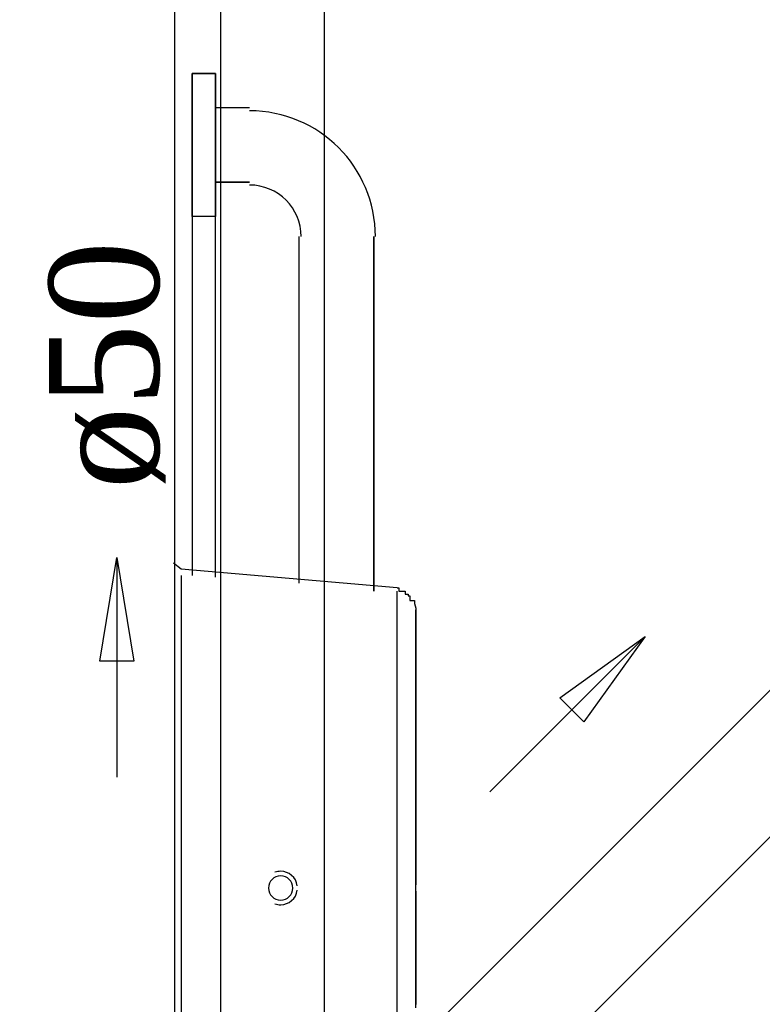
# Model space of a CAD drawing. Header units: millimetres. Extents: x 664 to 730045, y -4 to 80.
# Tile 69 of 78: x 748.97 to 750.4, y 60.83 to 62.73. Entities that reach past the tile are written whole.
import ezdxf

# ---------------------------------------------------------------- set-up
doc = ezdxf.new("R2010")
doc.units = ezdxf.units.MM
doc.header["$MEASUREMENT"] = 0
for name, color, linetype, lineweight in [('CV-Sentido tubo', 7, 'Continuous', 20), ('CV-Seção tubo', 1, 'Continuous', 30), ('CV-Textos tubo', 7, 'Continuous', 20), ('TQ-Sentido tubo', 7, 'Continuous', 20), ('TQ-Seção tubo', 1, 'Continuous', 30)]:
    doc.layers.add(name, color=color, linetype=linetype, lineweight=lineweight)
doc.styles.add('TimesNewRoman', font='times.ttf')
doc.dimstyles.get("Standard").update_dxf_attribs({"dimtxt": 0.18, "dimasz": 0.18, "dimexe": 0.18, "dimexo": 0.0625, "dimgap": 0.09, "dimtad": 0, "dimtih": 1, "dimtoh": 1, "dimdec": 4, "dimzin": 0, "dimdsep": 46, "dimtxsty": 'Standard', "dimcen": 0.09, "dimadec": 0, "dimazin": 0, "dimtfac": 1, "dimtdec": 4, "dimtofl": 0, "dimtmove": 0, "dimatfit": 3, "dimfxl": 0, "dimtolj": 1, "dimtzin": 0, "dimarcsym": 0})
doc.dimstyles.new('UM_25.000000', dxfattribs={"dimtxt": 0.18, "dimasz": 0.2, "dimexe": 0.1, "dimexo": 0.2, "dimgap": 0, "dimtad": 1, "dimtih": 1, "dimtoh": 1, "dimdec": 1, "dimlfac": 25, "dimzin": 0, "dimdsep": 46, "dimtxsty": 'Standard', "dimblk": 'CLOSED', "dimblk1": 'CLOSED', "dimblk2": 'CLOSED', "dimcen": 0.09, "dimdle": 0.1, "dimadec": 1, "dimazin": 2, "dimtfac": 1, "dimtdec": 4, "dimtofl": 0, "dimtmove": 0, "dimatfit": 3, "dimldrblk": 'CLOSED', "dimfxl": 0, "dimtolj": 1, "dimarcsym": 0})

# ---------------------------------------------------------------- blocks, each defined once
blk = doc.blocks.new('_OBLIQUE')
at = {"color": 0, "linetype": 'ByBlock', "lineweight": -2}
blk.add_line((-0.5, -0.5), (0.5, 0.5), dxfattribs=at)
blk = doc.blocks.new('*D75')
at = {"color": 0, "lineweight": -2}
for p, q in [((749.2705, 63.9592), (749.2705, 64.621)), ((751.261, 62.7582), (751.261, 64.621)), ((751.361, 64.521), (749.1705, 64.521))]:
    blk.add_line(p, q, dxfattribs=at)
at = {"layer": 'Defpoints', "color": 0}
for p in [(749.2705, 64.521), (749.2705, 63.7592), (751.261, 62.5582)]:
    blk.add_point(p, dxfattribs=at)
at = {"color": 0, "lineweight": -2, "xscale": 0.2, "yscale": 0.2, "zscale": 0.2, "rotation": 180}
blk.add_blockref('_OBLIQUE', (749.2705, 64.521), dxfattribs=at)
at = {"color": 0, "lineweight": -2, "xscale": 0.2, "yscale": 0.2, "zscale": 0.2}
blk.add_blockref('_OBLIQUE', (751.261, 64.521), dxfattribs=at)
at = {"color": 7, "insert": (750.2658, 64.7328), "char_height": 0.2118, "attachment_point": 5, "rotation": 0.0057, "style": 'TimesNewRoman'}
blk.add_mtext('\\A1;50', dxfattribs=at)
blk = doc.blocks.new('*D78')
at = {"color": 0, "lineweight": -2}
for p, q in [((750.6454, 63.8592), (750.6454, 62.4582)), ((749.4705, 63.7592), (750.7454, 63.7592)), ((751.061, 62.5582), (750.5454, 62.5582))]:
    blk.add_line(p, q, dxfattribs=at)
at = {"layer": 'Defpoints', "color": 0}
for p in [(749.2705, 63.7592), (750.6454, 62.5582), (751.261, 62.5582)]:
    blk.add_point(p, dxfattribs=at)
at = {"color": 0, "lineweight": -2, "xscale": 0.2, "yscale": 0.2, "zscale": 0.2}
for p, rotation in [((750.6454, 63.7592), 90), ((750.6454, 62.5582), 270)]:
    blk.add_blockref('_OBLIQUE', p, dxfattribs=dict(at, rotation=rotation))
at = {"color": 7, "insert": (750.4336, 63.1587), "char_height": 0.2118, "attachment_point": 5, "rotation": 90, "style": 'TimesNewRoman'}
blk.add_mtext('\\A1;30', dxfattribs=at)

msp = doc.modelspace()

# ---------------------------------------------------------------- linework, layer by layer
at = {"color": 7}
for p, q in [((749.2705, 52.8152), (749.2705, 63.7592)), ((749.3035, 62.6252), (749.3485, 62.6252)), ((749.3035, 62.3492), (749.3035, 62.6252)), ((749.3035, 62.6252), (749.3035, 61.6562)), ((749.3485, 62.6252), (749.3035, 62.6252)), ((749.3035, 62.3492), (749.3035, 62.6252)), ((749.3485, 62.6252), (749.3485, 62.5592)), ((749.3485, 61.6532), (749.3485, 62.6252)), ((749.3485, 62.6252), (749.3485, 62.3492)), ((749.3485, 62.5592), (749.4145, 62.5592)), ((749.3485, 62.5592), (749.4145, 62.5592)), ((749.3485, 62.4152), (749.3485, 62.3492)), ((749.4145, 62.4152), (749.3485, 62.4152)), ((749.3485, 62.4152), (749.4145, 62.4152)), ((749.3485, 62.3492), (749.3035, 62.3492)), ((749.3485, 62.3492), (749.3035, 62.3492)), ((749.5105, 61.6412), (749.5105, 62.3102)), ((749.5105, 61.6412), (749.5105, 62.3102)), ((749.6545, 62.3102), (749.6545, 61.6262)), ((749.6545, 61.6262), (749.6545, 62.3102)), ((749.2825, 61.6682), (749.2675, 61.6802)), ((749.6995, 61.6322), (749.2825, 61.6682)), ((749.2825, 61.6562), (749.2825, 61.0532)), ((749.6995, 61.0532), (749.6995, 61.6262)), ((749.2825, 61.0532), (749.2825, 60.4442)), ((749.6995, 60.4802), (749.6995, 61.0532))]:
    msp.add_line(p, q, dxfattribs=at)
for points in [[(749.6995, 61.6322), (749.6995, 61.6322), (749.7025, 61.6322), (749.7025, 61.6322), (749.7025, 61.6262), (749.7025, 61.6262), (749.7085, 61.6262), (749.7085, 61.6262), (749.7085, 61.6262), (749.7145, 61.6262), (749.7145, 61.6262), (749.7145, 61.6202), (749.7145, 61.6202), (749.7205, 61.6202), (749.7205, 61.6202), (749.7205, 61.6202), (749.7205, 61.6172), (749.7235, 61.6172), (749.7235, 61.6172), (749.7235, 61.6172), (749.7235, 61.6082), (749.7235, 61.6082), (749.7325, 61.6082), (749.7325, 61.6052), (749.7325, 61.6052), (749.7325, 61.6052), (749.7325, 61.6052), (749.7325, 61.6022), (749.7325, 61.6022), (749.7325, 61.6022), (749.7355, 61.5932), (749.7355, 61.5932), (749.7355, 61.5932), (749.7355, 61.5902), (749.7355, 61.5902), (749.7355, 61.5902)], [(749.7355, 61.0532), (749.7355, 61.0772), (749.7355, 61.0952), (749.7355, 61.1162), (749.7355, 61.1402), (749.7355, 61.1612), (749.7355, 61.1792), (749.7355, 61.2032), (749.7355, 61.2212), (749.7355, 61.2392), (749.7355, 61.2602), (749.7355, 61.2842), (749.7355, 61.2992), (749.7355, 61.3202), (749.7355, 61.3352), (749.7355, 61.3562), (749.7355, 61.3712), (749.7355, 61.3892), (749.7355, 61.4042), (749.7355, 61.4192), (749.7355, 61.4372), (749.7355, 61.4522), (749.7355, 61.4672), (749.7355, 61.4792), (749.7355, 61.4912), (749.7355, 61.5092), (749.7355, 61.5152), (749.7355, 61.5272), (749.7355, 61.5392), (749.7355, 61.5452), (749.7355, 61.5572), (749.7355, 61.5602), (749.7355, 61.5632), (749.7355, 61.5722), (749.7355, 61.5722), (749.7355, 61.5782), (749.7355, 61.5842), (749.7355, 61.5842), (749.7355, 61.5902), (749.7355, 61.5902), (749.7355, 61.5902)], [(749.7355, 61.5902), (749.7355, 61.5902), (749.7355, 61.5842), (749.7355, 61.5842), (749.7355, 61.5782), (749.7355, 61.5782), (749.7355, 61.5722), (749.7355, 61.5722), (749.7355, 61.5632), (749.7355, 61.5572), (749.7355, 61.5482), (749.7355, 61.5392), (749.7355, 61.5272), (749.7355, 61.5152), (749.7355, 61.5092), (749.7355, 61.4972), (749.7355, 61.4852), (749.7355, 61.4672), (749.7355, 61.4612), (749.7355, 61.4432), (749.7355, 61.4282), (749.7355, 61.4132), (749.7355, 61.3952), (749.7355, 61.3802), (749.7355, 61.3652), (749.7355, 61.3412), (749.7355, 61.3232), (749.7355, 61.3052), (749.7355, 61.2872), (749.7355, 61.2692), (749.7355, 61.2452), (749.7355, 61.2272), (749.7355, 61.2092), (749.7355, 61.1882), (749.7355, 61.1642), (749.7355, 61.1432), (749.7355, 61.1252), (749.7355, 61.1012), (749.7355, 61.0802), (749.7355, 61.0592)], [(749.7355, 60.8222), (749.7355, 60.8402), (749.7355, 60.8582), (749.7355, 60.8792), (749.7355, 60.9032), (749.7355, 60.9242), (749.7355, 60.9422), (749.7355, 60.9662), (749.7355, 60.9842), (749.7355, 61.0052), (749.7355, 61.0292), (749.7355, 61.0472), (749.7355, 61.0532)], [(749.7355, 61.0472), (749.7355, 61.0322), (749.7355, 61.0112), (749.7355, 60.9872), (749.7355, 60.9722), (749.7355, 60.9512), (749.7355, 60.9272), (749.7355, 60.9062), (749.7355, 60.8882), (749.7355, 60.8642), (749.7355, 60.8432), (749.7355, 60.8282)]]:
    msp.add_lwpolyline(points, dxfattribs=at)
for centre, radius, start, end in [((749.4145, 62.3102), 0.2428, 0, 90), ((749.4145, 62.3102), 0.2428, 0, 90), ((749.4145, 62.3102), 0.0995, 0, 90), ((749.4145, 62.3102), 0.0995, 0, 90), ((749.4745, 61.0532), 0.0323, 90, 109.947), ((749.4745, 61.0532), 0.0323, 7.8969, 90), ((749.4745, 61.0532), 0.0235, 90, 270), ((749.4745, 61.0532), 0.0235, 270, 90), ((749.4745, 61.0532), 0.0323, 270, 352.103), ((749.4745, 61.0532), 0.0323, 250.053, 270)]:
    msp.add_arc(centre, radius, start, end, dxfattribs=at)
at = {"layer": 'CV-Seção tubo'}
for p, q in [((749.359, 60.6133), (749.359, 62.7819)), ((749.559, 60.6133), (749.559, 62.7819))]:
    msp.add_line(p, q, dxfattribs=at)
at = {"layer": 'TQ-Seção tubo'}
for p, q in [((749.6824, 60.6985), (750.5386, 61.5547)), ((749.8238, 60.5571), (750.68, 61.4133))]:
    msp.add_line(p, q, dxfattribs=at)

# ---------------------------------------------------------------- texts
at = {"layer": 'CV-Textos tubo', "insert": (749.2526, 61.8222), "char_height": 0.2118, "width": 0.895279, "attachment_point": 7, "rotation": 90.0002, "line_spacing_factor": 0.798, "style": 'TimesNewRoman'}
msp.add_mtext('ø50', dxfattribs=at)

# ---------------------------------------------------------------- dimensions: what is measured, and where the dimension line sits
dim = msp.add_linear_dim(base=(749.2705, 64.521), p1=(751.261, 62.5582), p2=(749.2705, 63.7592), text='50', dimstyle='UM_25.000000', override={"dimtxt": 0.2118, "dimasz": 0.2, "dimexe": 0.1, "dimexo": 0.2, "dimtad": 1, "dimtih": 0, "dimtoh": 0, "dimdec": 1, "dimlfac": 25, "dimzin": 8, "dimtxsty": 'TimesNewRoman', "dimblk": 'OBLIQUE', "dimblk1": 'OBLIQUE', "dimblk2": 'OBLIQUE', "dimsah": 1, "dimdle": 0.1, "dimse1": 0, "dimse2": 0, "dimclrt": 7, "dimadec": 1, "dimazin": 3, "dimtmove": 2, "dimldrblk": 'OBLIQUE'})
dim.commit()
dim.dimension.update_dxf_attribs({"geometry": '*D75', "text_midpoint": (750.2658, 64.7328), "dimtype": 160, "text_rotation": 0.0057})
dim = msp.add_linear_dim(base=(750.6454, 62.5582), p1=(749.2705, 63.7592), p2=(751.261, 62.5582), angle=90, dimstyle='UM_25.000000', override={"dimtxt": 0.2118, "dimasz": 0.2, "dimexe": 0.1, "dimexo": 0.2, "dimtad": 1, "dimtih": 0, "dimtoh": 0, "dimdec": 1, "dimlfac": 25, "dimzin": 8, "dimtxsty": 'TimesNewRoman', "dimblk": 'OBLIQUE', "dimblk1": 'OBLIQUE', "dimblk2": 'OBLIQUE', "dimsah": 1, "dimdle": 0.1, "dimse1": 0, "dimse2": 0, "dimclrt": 7, "dimadec": 1, "dimazin": 3, "dimtmove": 2, "dimldrblk": 'OBLIQUE'})
dim.commit()
dim.dimension.update_dxf_attribs({"geometry": '*D78', "text_midpoint": (750.4336, 63.1587), "dimtype": 160, "text_rotation": 90})

# ---------------------------------------------------------------- leaders
at = {"layer": 'CV-Sentido tubo'}
msp.add_leader([(749.1584, 61.691), (749.1584, 61.2674)], dimstyle='Standard', override={"dimasz": 0.2, "dimldrblk": 'CLOSED'}, dxfattribs=at)
at = {"layer": 'TQ-Sentido tubo'}
msp.add_leader([(750.1779, 61.5386), (749.8784, 61.239)], dimstyle='Standard', override={"dimasz": 0.2, "dimldrblk": 'CLOSED'}, dxfattribs=at)

doc.saveas('drawing.dxf')
